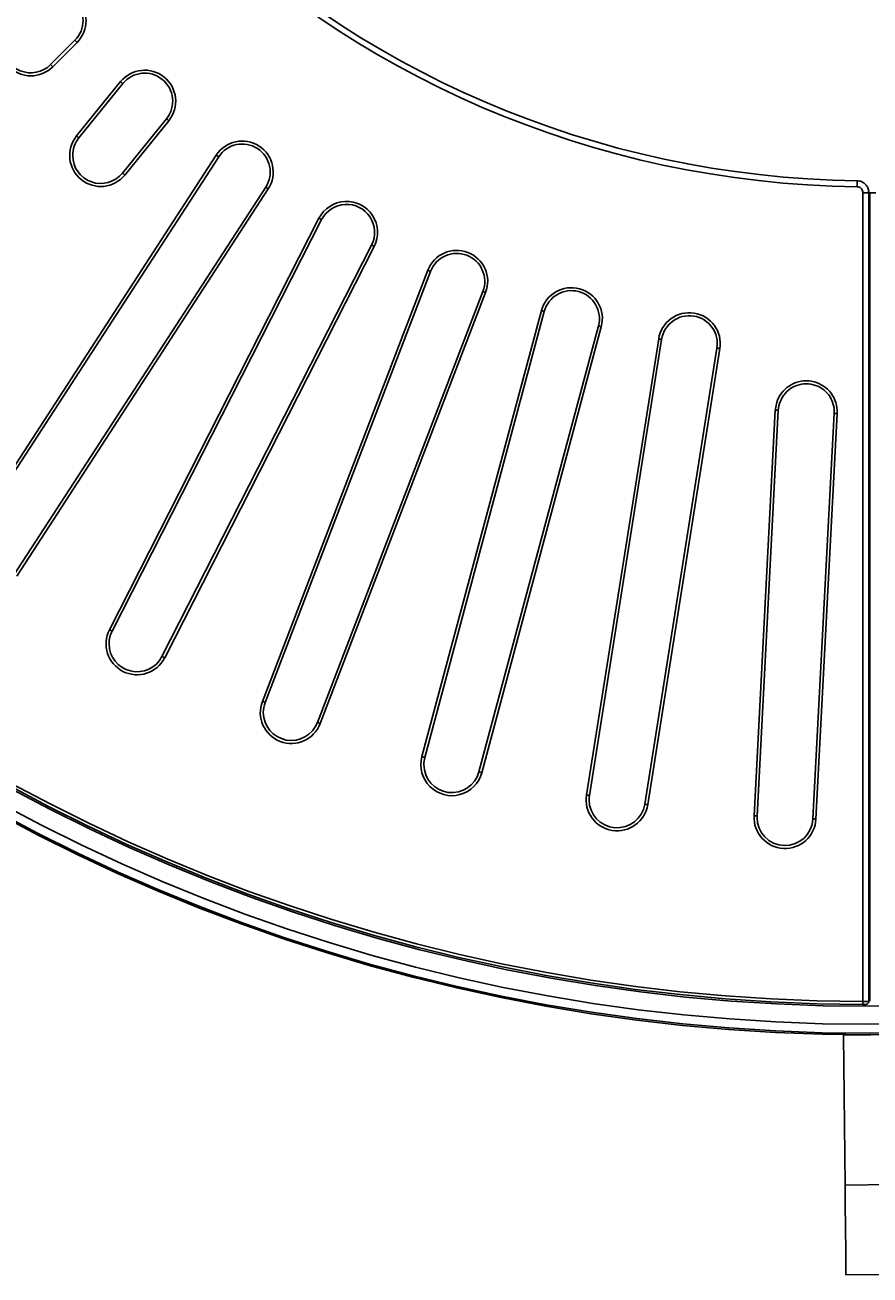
# Model space of a CAD drawing. Header units: millimetres. Extents: x 112 to 1517, y 60 to 1649.
# Tile 2 of 18: x 518 to 799, y 60 to 477. Entities that reach past the tile are written whole.
import ezdxf

# ---------------------------------------------------------------- set-up
doc = ezdxf.new("R2010")
doc.units = ezdxf.units.MM
doc.layers.add('FORMAT', color=7, linetype='Continuous')
doc.styles.add('SLDTEXTSTYLE0', font='TXT', dxfattribs={"width": 0.605})
doc.dimstyles.new('SLDDIMSTYLE1', dxfattribs={"dimtxt": 2.568319, "dimasz": 2, "dimexe": 0, "dimexo": 0.0625, "dimgap": 0.64208, "dimtad": 0, "dimtih": 1, "dimtoh": 1, "dimdec": 0, "dimrnd": 1e-09, "dimzin": 12, "dimdsep": 46, "dimtxsty": 'SLDTEXTSTYLE0', "dimsah": 1, "dimcen": 0, "dimadec": 0, "dimazin": 3, "dimtfac": 1, "dimtofl": 0, "dimtmove": 0, "dimatfit": 3, "dimfxl": 0, "dimfrac": 2, "dimtolj": 1, "dimtzin": 12, "dimarcsym": 0})
doc.dimstyles.new('SLDDIMSTYLE2', dxfattribs={"dimtxt": 2.568319, "dimasz": 2, "dimexe": 0, "dimexo": 0.0625, "dimgap": 0.64208, "dimtad": 0, "dimtih": 1, "dimtoh": 1, "dimrnd": 1e-09, "dimzin": 12, "dimdsep": 46, "dimtxsty": 'SLDTEXTSTYLE0', "dimsah": 1, "dimcen": 0, "dimadec": 0, "dimazin": 3, "dimtfac": 1, "dimtofl": 0, "dimtmove": 0, "dimatfit": 3, "dimfxl": 0, "dimfrac": 2, "dimtolj": 1, "dimtzin": 12, "dimarcsym": 0})

# ---------------------------------------------------------------- blocks, each defined once
blk = doc.blocks.new('_D_1')
at = {"layer": 'FORMAT'}
for p, q in [((1126.95, 1252.49), (1177.73, 1330.38)), ((1177.73, 1330.38), (1200.55, 1330.38))]:
    blk.add_line(p, q, dxfattribs=at)
blk.add_solid([(1126.95, 1252.49), (1128.88, 1253.62), (1127.2, 1254.71)], dxfattribs=at)
at = {"layer": 'FORMAT', "char_height": 2.646, "attachment_point": 1, "style": 'SLDTEXTSTYLE0'}
for s, insert in [('Grille', (1180.73, 1333.79)), ('%%c', (1188.96, 1333.79)), ('1200', (1192.71, 1333.79))]:
    blk.add_mtext(s, dxfattribs=dict(at, insert=insert))
blk = doc.blocks.new('_D_2')
at = {"layer": 'FORMAT'}
for p, q in [((1247.06, 1164.22), (1322.35, 1233.87)), ((1322.35, 1233.87), (1346.54, 1233.87))]:
    blk.add_line(p, q, dxfattribs=at)
blk.add_solid([(1247.06, 1164.22), (1249.21, 1164.84), (1247.85, 1166.31)], dxfattribs=at)
at = {"layer": 'FORMAT', "char_height": 2.646, "attachment_point": 1, "style": 'SLDTEXTSTYLE0'}
for s, insert in [('Cadre', (1325.35, 1237.28)), ('%%c', (1334.95, 1237.28)), ('1220', (1338.7, 1237.28))]:
    blk.add_mtext(s, dxfattribs=dict(at, insert=insert))

msp = doc.modelspace()

# ---------------------------------------------------------------- linework, layer by layer
at = {"color": 7, "linetype": 'Continuous', "lineweight": 25}
for p, q in [((534.2, 471.652), (526.086, 463.539)), ((534.907, 470.945), (526.793, 462.831)), ((534.774, 439.733), (549.448, 457.853)), ((535.552, 439.104), (550.225, 457.224)), ((564.744, 445.467), (550.071, 427.347)), ((565.521, 444.837), (550.848, 426.717)), ((497.476, 304.181), (581.35, 433.337)), ((498.314, 303.637), (582.189, 432.792)), ((597.857, 422.617), (513.983, 293.461)), ((598.696, 422.072), (514.822, 292.917)), ((797.118, 151.059), (797.118, 420.815)), ((799.118, 151.144), (799.118, 420.815)), ((799.483, 420.815), (799.483, 151.144)), ((545.726, 275.074), (615.641, 412.289)), ((546.617, 274.62), (616.532, 411.835)), ((633.178, 403.353), (563.263, 266.138)), ((634.069, 402.899), (564.154, 265.684)), ((596.755, 251.17), (651.943, 394.941)), ((597.688, 250.812), (652.877, 394.583)), ((670.319, 387.888), (615.13, 244.116)), ((671.252, 387.529), (616.063, 243.758)), ((650.002, 232.73), (689.86, 381.483)), ((650.968, 232.472), (690.826, 381.224)), ((708.872, 376.389), (669.014, 227.636)), ((709.838, 376.13), (669.98, 227.377)), ((704.886, 219.958), (728.977, 372.062)), ((705.873, 219.802), (729.964, 371.906)), ((748.417, 368.983), (724.326, 216.879)), ((749.405, 368.827), (725.314, 216.723)), ((760.804, 212.992), (767.893, 348.274)), ((761.802, 212.94), (768.892, 348.222)), ((787.553, 347.324), (780.459, 211.962)), ((788.548, 347.192), (781.458, 211.91)), ((799.483, 174.964), (799.118, 174.964)), ((799.096, 151.144), (799.11, 151.151)), ((820.641, 140.152), (790.642, 139.841)), ((791.162, 89.843), (790.642, 139.841)), ((806.161, 89.999), (791.162, 89.843)), ((806.473, 60.001), (791.474, 59.845))]:
    msp.add_line(p, q, dxfattribs=at)
at = {"color": 8, "linetype": 'Continuous', "lineweight": 25}
for p, q in [((526.086, 463.539), (526.793, 462.831)), ((797.118, 420.815), (799.118, 420.815)), ((801.483, 420.815), (799.483, 420.815)), ((799.483, 171.964), (799.118, 171.964))]:
    msp.add_line(p, q, dxfattribs=at)
at = {"color": 8, "linetype": 'Continuous', "lineweight": 25, "flags": 128}
for points in [[(534.907, 470.945), (534.762, 471.091), (534.622, 471.23), (534.495, 471.357), (534.386, 471.467), (534.299, 471.554), (534.238, 471.615), (534.205, 471.647), (534.2, 471.652)], [(549.448, 457.853), (549.607, 457.724), (549.761, 457.6), (549.9, 457.487), (550.021, 457.389), (550.116, 457.312), (550.183, 457.257), (550.219, 457.228), (550.225, 457.224)], [(565.521, 444.837), (565.361, 444.967), (565.208, 445.091), (565.068, 445.204), (564.948, 445.301), (564.852, 445.379), (564.785, 445.433), (564.749, 445.462), (564.744, 445.467)], [(535.552, 439.104), (535.546, 439.109), (535.51, 439.137), (535.443, 439.192), (535.347, 439.269), (535.227, 439.367), (535.087, 439.48), (534.934, 439.604), (534.774, 439.733)], [(581.35, 433.337), (581.523, 433.225), (581.688, 433.117), (581.839, 433.019), (581.968, 432.935), (582.072, 432.868), (582.144, 432.821), (582.183, 432.796), (582.189, 432.792)], [(550.071, 427.347), (550.076, 427.342), (550.112, 427.313), (550.179, 427.259), (550.275, 427.181), (550.395, 427.084), (550.535, 426.971), (550.688, 426.847), (550.848, 426.717)], [(598.696, 422.072), (598.523, 422.184), (598.358, 422.291), (598.207, 422.389), (598.078, 422.474), (597.974, 422.541), (597.902, 422.588), (597.863, 422.613), (597.857, 422.617)], [(615.641, 412.289), (615.824, 412.196), (615.999, 412.106), (616.16, 412.025), (616.298, 411.954), (616.407, 411.898), (616.484, 411.859), (616.525, 411.838), (616.532, 411.835)], [(634.069, 402.899), (633.886, 402.993), (633.71, 403.082), (633.55, 403.164), (633.412, 403.234), (633.302, 403.29), (633.225, 403.329), (633.184, 403.35), (633.178, 403.353)], [(651.943, 394.941), (652.135, 394.868), (652.319, 394.797), (652.487, 394.733), (652.632, 394.677), (652.747, 394.633), (652.827, 394.602), (652.87, 394.585), (652.877, 394.583)], [(671.252, 387.529), (671.06, 387.603), (670.876, 387.674), (670.708, 387.738), (670.564, 387.793), (670.449, 387.838), (670.368, 387.869), (670.325, 387.885), (670.319, 387.888)], [(689.86, 381.483), (690.059, 381.43), (690.249, 381.379), (690.423, 381.332), (690.573, 381.292), (690.692, 381.26), (690.775, 381.238), (690.819, 381.226), (690.826, 381.224)], [(709.838, 376.13), (709.64, 376.183), (709.449, 376.234), (709.276, 376.281), (709.126, 376.321), (709.007, 376.353), (708.924, 376.375), (708.879, 376.387), (708.872, 376.389)], [(728.977, 372.062), (729.18, 372.03), (729.374, 371.999), (729.552, 371.971), (729.705, 371.947), (729.827, 371.927), (729.912, 371.914), (729.957, 371.907), (729.964, 371.906)], [(749.405, 368.827), (749.201, 368.859), (749.007, 368.89), (748.829, 368.918), (748.676, 368.942), (748.555, 368.961), (748.469, 368.975), (748.424, 368.982), (748.417, 368.983)], [(768.892, 348.222), (768.885, 348.222), (768.839, 348.225), (768.753, 348.229), (768.63, 348.236), (768.475, 348.244), (768.296, 348.253), (768.099, 348.263), (767.893, 348.274)], [(546.617, 274.62), (546.611, 274.623), (546.57, 274.644), (546.493, 274.683), (546.383, 274.739), (546.245, 274.81), (546.085, 274.891), (545.909, 274.981), (545.726, 275.074)], [(563.263, 266.138), (563.27, 266.135), (563.311, 266.114), (563.388, 266.075), (563.497, 266.019), (563.635, 265.949), (563.796, 265.867), (563.971, 265.778), (564.154, 265.684)], [(597.688, 250.812), (597.681, 250.814), (597.639, 250.831), (597.558, 250.861), (597.443, 250.906), (597.298, 250.961), (597.131, 251.026), (596.947, 251.096), (596.755, 251.17)], [(615.13, 244.116), (615.137, 244.114), (615.179, 244.097), (615.26, 244.066), (615.375, 244.022), (615.52, 243.967), (615.687, 243.902), (615.871, 243.832), (616.063, 243.758)], [(650.968, 232.472), (650.961, 232.474), (650.917, 232.485), (650.834, 232.508), (650.714, 232.54), (650.565, 232.58), (650.391, 232.626), (650.201, 232.677), (650.002, 232.73)], [(669.014, 227.636), (669.021, 227.634), (669.066, 227.623), (669.149, 227.6), (669.268, 227.568), (669.418, 227.528), (669.591, 227.482), (669.781, 227.431), (669.98, 227.377)], [(705.873, 219.802), (705.866, 219.803), (705.821, 219.81), (705.736, 219.823), (705.614, 219.843), (705.461, 219.867), (705.284, 219.895), (705.089, 219.926), (704.886, 219.958)], [(724.326, 216.879), (724.333, 216.878), (724.378, 216.871), (724.464, 216.857), (724.586, 216.838), (724.738, 216.814), (724.916, 216.786), (725.11, 216.755), (725.314, 216.723)], [(761.802, 212.94), (761.795, 212.94), (761.749, 212.943), (761.663, 212.947), (761.54, 212.954), (761.385, 212.962), (761.206, 212.971), (761.009, 212.982), (760.804, 212.992)], [(781.458, 211.91), (781.252, 211.921), (781.056, 211.931), (780.876, 211.94), (780.722, 211.949), (780.599, 211.955), (780.512, 211.96), (780.466, 211.962), (780.459, 211.962)]]:
    msp.add_lwpolyline(points, dxfattribs=at)
at = {"color": 7, "linetype": 'Continuous', "lineweight": 25, "flags": 128}
for points in [[(795.151, 422.807), (795.156, 423.219), (795.161, 423.613), (795.166, 423.972), (795.17, 424.282), (795.173, 424.528), (795.175, 424.701), (795.176, 424.793), (795.176, 424.799)], [(797.114, 150.063), (797.114, 150.066), (797.115, 150.112), (797.115, 150.198), (797.115, 150.322), (797.116, 150.476), (797.117, 150.656), (797.117, 150.853), (797.118, 151.059)], [(791.474, 59.845), (791.442, 62.922), (791.407, 66.262), (791.37, 69.831), (791.331, 73.594), (791.29, 77.516), (791.248, 81.558), (791.205, 85.68), (791.162, 89.843)]]:
    msp.add_lwpolyline(points, dxfattribs=at)
at = {"color": 7, "linetype": 'Continuous', "lineweight": 25}
for centre, radius, start, end in [((799.301, 749.964), 610, 90.093928, 89.906072), ((799.301, 749.964), 609.5, 90.094005, 89.905995), ((799.301, 749.964), 606.5, 90.09447, 89.90553), ((799.301, 749.964), 600.5, 90.095413, 89.904587), ((799.301, 749.964), 599.905, 180.208805, 269.791195), ((799.301, 749.964), 598.909, 180.208805, 269.791195), ((799.301, 749.964), 327.183, 180.72672, 269.27328), ((799.301, 749.964), 325.183, 180.72672, 269.27328), ((527.595, 478.258), 10.341, 315, 135), ((527.595, 478.258), 9.345, 315, 135), ((519.481, 470.144), 10.341, 135, 315), ((519.481, 470.144), 9.341, 180, 315), ((557.484, 451.345), 10.341, 321, 141), ((557.484, 451.345), 9.345, 321, 141), ((542.811, 433.225), 10.341, 141, 321), ((542.811, 433.225), 9.341, 141, 180), ((590.023, 427.704), 10.341, 327, 147), ((590.023, 427.704), 9.345, 327, 147), ((542.811, 433.225), 9.341, 180, 321), ((624.855, 407.594), 10.341, 333, 153), ((624.855, 407.594), 9.345, 333, 153), ((661.598, 391.235), 10.341, 339, 159), ((661.598, 391.235), 9.345, 339, 159), ((699.849, 378.807), 10.341, 345, 165), ((699.849, 378.807), 9.345, 345, 165), ((739.191, 370.444), 10.341, 351, 171), ((739.191, 370.444), 9.345, 351, 171), ((554.94, 270.379), 10.341, 153, 333), ((554.94, 270.379), 9.341, 153, 180), ((554.94, 270.379), 9.341, 180, 333), ((606.409, 247.464), 10.341, 159, 339), ((606.409, 247.464), 9.341, 159, 180), ((606.409, 247.464), 9.341, 180, 339), ((659.991, 230.054), 10.341, 165, 345), ((659.991, 230.054), 9.341, 165, 180), ((659.991, 230.054), 9.341, 180, 345), ((715.1, 218.34), 10.341, 171, 351), ((715.1, 218.34), 9.341, 171, 180), ((715.1, 218.34), 9.341, 180, 351), ((771.131, 212.451), 10.341, 177, 357), ((771.131, 212.451), 9.341, 177, 180), ((771.131, 212.451), 9.341, 180, 357)]:
    msp.add_arc(centre, radius, start, end, dxfattribs=at)
for points, knots in [([(797.118, 420.815), (797.096, 421.039), (797.052, 421.488), (796.708, 422.086), (796.203, 422.536), (795.651, 422.77), (795.29, 422.797), (795.151, 422.807)], [0, 0, 0, 0, 0.2168208, 0.433677, 0.64965, 0.8652705, 1, 1, 1, 1]), ([(795.176, 424.799), (795.453, 424.778), (796.174, 424.721), (797.274, 424.25), (798.285, 423.351), (798.974, 422.159), (799.065, 421.263), (799.11, 420.815)], [0, 0, 0, 0, 0.134566, 0.3502114, 0.5663913, 0.7833722, 1, 1, 1, 1]), ([(767.893, 348.274), (768.069, 349.43), (768.419, 351.741), (770.361, 354.739), (773.106, 356.951), (776.448, 358.123), (779.984, 358.125), (783.322, 356.957), (786.089, 354.747), (787.96, 351.749), (788.585, 349.077), (788.555, 347.555), (788.548, 347.192)], [0, 0, 0, 0, 0.1073814, 0.214769, 0.3221355, 0.4294906, 0.5367383, 0.6440849, 0.7514032, 0.8588317, 0.9663061, 1, 1, 1, 1]), ([(787.553, 347.244), (787.553, 347.244), (787.568, 347.572), (787.574, 348.949), (787.029, 351.363), (785.333, 354.074), (782.833, 356.073), (779.815, 357.13), (776.617, 357.128), (773.599, 356.068), (771.104, 354.066), (769.404, 351.356), (768.954, 349.266), (768.888, 348.222), (768.888, 348.222)], [0, 0, 0, 0, 0.000002, 0.0336754, 0.1411286, 0.2485613, 0.3558968, 0.4632596, 0.5705298, 0.6778918, 0.7852632, 0.8926387, 0.999998, 1, 1, 1, 1]), ([(788.548, 347.192), (788.479, 347.195), (788.341, 347.203), (788.143, 347.213), (787.962, 347.222), (787.806, 347.231), (787.682, 347.237), (787.596, 347.242), (787.547, 347.244), (787.551, 347.244), (787.553, 347.244)], [0, 0, 0, 0, 0.1250007, 0.2500001, 0.3750002, 0.5000003, 0.6249999, 0.7499999, 0.875, 1, 1, 1, 1]), ([(797.115, 150.06), (797.244, 150.06), (797.525, 150.061), (797.939, 150.085), (798.21, 150.113), (798.51, 150.203), (798.759, 150.352), (798.969, 150.587), (799.105, 150.866), (799.103, 151.064), (799.103, 151.143)], [0, 0, 0, 0, 0.1345357, 0.2938472, 0.4856782, 0.5841557, 0.6847763, 0.7933011, 0.9167719, 1, 1, 1, 1])]:
    msp.add_open_spline(points, degree=3, knots=knots, dxfattribs=at)
at = {"color": 8, "linetype": 'Continuous', "lineweight": 25}
msp.add_open_spline([(797.118, 151.059), (797.321, 151.059), (797.749, 151.06), (798.341, 151.073), (798.807, 151.094), (799.085, 151.119), (799.093, 151.136), (799.096, 151.144)], degree=3, knots=[0, 0, 0, 0, 0.19386395, 0.40877697, 0.62426467, 0.83987615, 1, 1, 1, 1], dxfattribs=at)

# ---------------------------------------------------------------- dimensions: what is measured, and where the dimension line sits
at = {"layer": 'FORMAT'}
for p1, p2, text, dimstyle, picture, middle in [((471.654, 247.436), (1126.947, 1252.491), 'Grille<>', 'SLDDIMSTYLE1', '_D_1', (1190.637, 1332.515)), ((351.538, 335.707), (1247.063, 1164.22), 'Cadre<>', 'SLDDIMSTYLE2', '_D_2', (1335.945, 1236.012))]:
    dim = msp.add_diameter_dim_2p(p1=p1, p2=p2, text=text, dimstyle=dimstyle, dxfattribs=at)
    dim.commit()
    dim.dimension.update_dxf_attribs({"geometry": picture, "text_midpoint": middle, "dimtype": 163})

doc.saveas('drawing.dxf')
